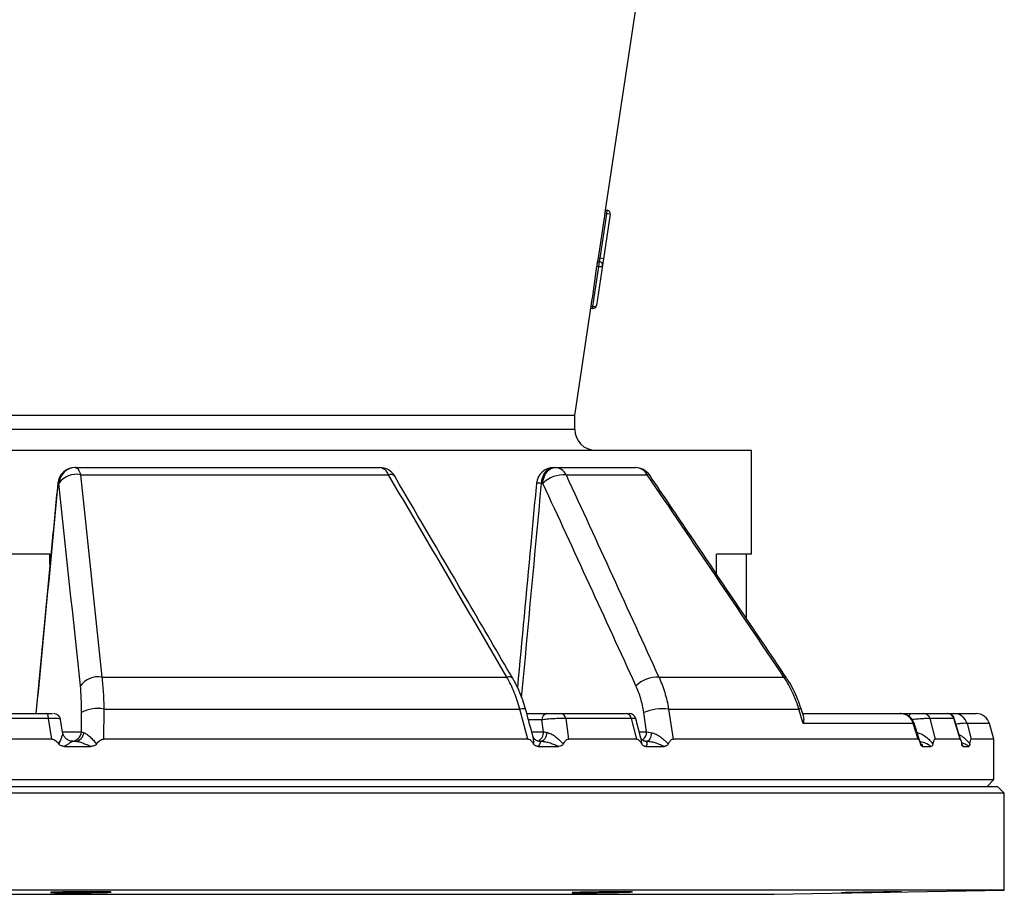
# Model space of a CAD drawing. Header units: millimetres. Extents: x 1225 to 2867, y 133 to 3867.
# Tile 7 of 12: x 2149 to 2434, y 1857 to 2109. Entities that reach past the tile are written whole.
import ezdxf

# ---------------------------------------------------------------- set-up
doc = ezdxf.new("R2010")
doc.units = ezdxf.units.MM

msp = doc.modelspace()

# ---------------------------------------------------------------- linework, layer by layer
at = {"color": 7, "linetype": 'Continuous', "lineweight": 25}
for p, q in [((2318.44, 2054.34), (2327.54, 2115)), ((2316.86, 2040.43), (2318.78, 2053.27)), ((2319.77, 2053.13), (2317.84, 2040.28)), ((2318.27, 2053.35), (2318.78, 2053.27)), ((2318.42, 2054.34), (2318.93, 2054.26)), ((2318.78, 2053.27), (2318.93, 2054.26)), ((2319.77, 2053.13), (2318.78, 2053.27)), ((2317.55, 2038.3), (2315.82, 2026.79)), ((2315.93, 2038.12), (2316.5, 2038.03)), ((2316.16, 2039.52), (2316.71, 2039.44)), ((2316.34, 2040.51), (2316.86, 2040.43)), ((2316.5, 2038.03), (2316.71, 2039.44)), ((2316.71, 2039.44), (2316.86, 2040.43)), ((2317.84, 2040.28), (2316.86, 2040.43)), ((2317.84, 2040.28), (2317.55, 2038.3)), ((2314.77, 2026.52), (2316.5, 2038.03)), ((2309.54, 1995), (2314.19, 2026.03)), ((2314.19, 2026.02), (2314.68, 2025.95)), ((2314.27, 2026.59), (2314.77, 2026.52)), ((2309.54, 1995), (1781.54, 1995)), ((2309.54, 1991), (2309.54, 1995)), ((1730.54, 1985), (2360.54, 1985)), ((2360.54, 1955), (2360.54, 1985)), ((2165.25, 1980), (2165.39, 1980)), ((2165.39, 1980), (2253.23, 1980)), ((2303.44, 1980), (2303.85, 1980)), ((2303.85, 1980), (2327.03, 1980)), ((2166.86, 1977.94), (2255.76, 1977.94)), ((2307, 1977.94), (2330.47, 1977.94)), ((2160.58, 1975.44), (2160.43, 1975.44)), ((2300.32, 1975.44), (2299.92, 1975.44)), ((2158.03, 1955), (2129.53, 1955)), ((2158.03, 1952.11), (2158.03, 1955)), ((2350.41, 1949.31), (2350.41, 1955)), ((2359.1, 1955), (2350.41, 1955)), ((2360.54, 1955), (2359.1, 1955)), ((2359.1, 1936.42), (2359.1, 1955)), ((2172.98, 1919.52), (2289.95, 1919.52)), ((2333.81, 1919.52), (2369.93, 1919.52)), ((2173.57, 1910.32), (2173.5, 1901.65)), ((2173.57, 1910.32), (2293.63, 1910.32)), ((2296.02, 1901.65), (2293.63, 1910.32)), ((2336.61, 1910.32), (2337.91, 1901.65)), ((2336.61, 1910.32), (2374.19, 1910.32)), ((2375.44, 1906.13), (2374.19, 1910.32)), ((2375.62, 1908.03), (2374.92, 1910.37)), ((2131.3, 1909), (2157.05, 1909)), ((2157.61, 1907.56), (2131.73, 1907.56)), ((2158.56, 1901.65), (2157.61, 1907.56)), ((2167.11, 1903.74), (2167.15, 1909.35)), ((2295.68, 1909), (2301.44, 1909)), ((2305.6, 1909), (2324.45, 1909)), ((2306.91, 1907.56), (2307.75, 1901.65)), ((2325.86, 1907.56), (2306.91, 1907.56)), ((2327.44, 1901.65), (2325.86, 1907.56)), ((2328.62, 1901.92), (2327.13, 1907.52)), ((2330.28, 1903.74), (2329.44, 1909.35)), ((2375.38, 1909), (2403.63, 1909)), ((2403.74, 1909), (2406.54, 1909)), ((2410.22, 1909), (2417.12, 1909)), ((2412.05, 1907.56), (2413.57, 1901.65)), ((2418.99, 1907.56), (2412.05, 1907.56)), ((2417.12, 1909), (2417.76, 1909)), ((2417.19, 1909), (2417.19, 1909)), ((2420.78, 1901.65), (2418.99, 1907.56)), ((2419.01, 1909), (2425.39, 1909)), ((2421, 1901.2), (2419.07, 1907.58)), ((2161.67, 1903.62), (2161.08, 1907.32)), ((2300.52, 1903.74), (2300.03, 1907.18)), ((2407.25, 1906.13), (2375.44, 1906.13)), ((2408.65, 1901.65), (2407.25, 1906.13)), ((2409.21, 1900.69), (2407.49, 1906.2)), ((2422.79, 1906.13), (2423.98, 1901.65)), ((2430.54, 1901.65), (2429.23, 1906.13)), ((2158.56, 1901.65), (2131.67, 1901.65)), ((2162.26, 1899.52), (2169.81, 1899.52)), ((2164.64, 1901), (2165.32, 1901)), ((2296.02, 1901.65), (2173.5, 1901.65)), ((2298.97, 1899.52), (2304.9, 1899.52)), ((2299.27, 1901), (2299.81, 1901)), ((2327.44, 1901.65), (2307.75, 1901.65)), ((2329.87, 1901), (2330.35, 1901)), ((2330.06, 1899.52), (2335.36, 1899.52)), ((2408.65, 1901.65), (2337.91, 1901.65)), ((2409.93, 1899.52), (2412.42, 1899.52)), ((2420.78, 1901.65), (2413.57, 1901.65)), ((2421.62, 1899.52), (2423.25, 1899.52)), ((2430.54, 1901.65), (2423.98, 1901.65)), ((2430.54, 1890), (2430.54, 1901.65)), ((1659.54, 1888), (2431.54, 1888)), ((2045.54, 1890), (2430.54, 1890)), ((2428.54, 1888), (2430.54, 1890)), ((2433.54, 1886), (2431.54, 1888)), ((2433.54, 1886), (1657.54, 1886)), ((2433.54, 1858), (2433.54, 1886)), ((2433.54, 1858), (1657.54, 1858)), ((2367.08, 1856.84), (2433.54, 1858))]:
    msp.add_line(p, q, dxfattribs=at)
at = {"color": 1, "linetype": 'Continuous', "lineweight": 25}
for p, q in [((2314.68, 2025.95), (2314.77, 2026.52)), ((2309.54, 1991), (1781.54, 1991)), ((2417.76, 1909), (2417.61, 1908.96)), ((2300.03, 1907.18), (2296.18, 1907.18)), ((2429.23, 1906.13), (2422.79, 1906.13)), ((2161.65, 1903.74), (2167.11, 1903.74)), ((2297.12, 1903.74), (2300.52, 1903.74)), ((2328.14, 1903.74), (2330.28, 1903.74)), ((2421.29, 1899.98), (2421.62, 1899.52)), ((1724, 1856.84), (2367.08, 1856.84))]:
    msp.add_line(p, q, dxfattribs=at)
at = {"color": 7, "linetype": 'Continuous', "lineweight": 25, "flags": 128}
for points in [[(2316.34, 2040.51), (2316.54, 2041.83), (2318.27, 2053.35)], [(2316.5, 2038.03), (2316.69, 2038.01), (2316.88, 2038.01), (2317.06, 2038.02), (2317.21, 2038.05), (2317.35, 2038.1), (2317.45, 2038.15), (2317.52, 2038.22), (2317.55, 2038.3)], [(2314.77, 2026.52), (2314.96, 2026.5), (2315.15, 2026.49), (2315.33, 2026.51), (2315.49, 2026.53), (2315.62, 2026.58), (2315.72, 2026.64), (2315.79, 2026.71), (2315.82, 2026.79)], [(2165.39, 1980), (2165.61, 1979.97), (2165.82, 1979.86), (2166.02, 1979.69), (2166.21, 1979.46), (2166.4, 1979.16), (2166.57, 1978.8), (2166.72, 1978.4), (2166.86, 1977.94)], [(2299.92, 1975.44), (2300.04, 1976.35), (2300.27, 1977.21), (2300.62, 1978), (2301.05, 1978.69), (2301.58, 1979.25), (2302.16, 1979.66), (2302.79, 1979.92), (2303.44, 1980)], [(2300.32, 1975.44), (2300.44, 1976.35), (2300.68, 1977.21), (2301.02, 1978), (2301.46, 1978.69), (2301.98, 1979.25), (2302.57, 1979.66), (2303.2, 1979.92), (2303.85, 1980)], [(2157.61, 1907.56), (2157.58, 1907.86), (2157.53, 1908.14), (2157.47, 1908.39), (2157.4, 1908.6), (2157.32, 1908.77), (2157.24, 1908.9), (2157.15, 1908.98), (2157.05, 1909)], [(2301.42, 1903.57), (2301.35, 1903.05), (2301.24, 1902.56), (2301.07, 1902.12), (2300.87, 1901.73), (2300.64, 1901.42), (2300.38, 1901.19), (2300.09, 1901.05), (2299.81, 1901)], [(2331.68, 1903.48), (2331.62, 1902.97), (2331.52, 1902.5), (2331.39, 1902.07), (2331.22, 1901.7), (2331.03, 1901.4), (2330.81, 1901.18), (2330.58, 1901.05), (2330.35, 1901)]]:
    msp.add_lwpolyline(points, dxfattribs=at)
at = {"color": 1, "linetype": 'Continuous', "lineweight": 25, "flags": 128}
for points in [[(2331.18, 1977.8), (2331.12, 1977.86), (2330.87, 1977.96), (2330.47, 1977.94)], [(2160.43, 1975.44), (2160.28, 1975.47), (2160.27, 1975.48)], [(2370.61, 1919.37), (2370.56, 1919.43), (2370.32, 1919.53), (2369.93, 1919.52)], [(2295.34, 1910.24), (2295.33, 1910.25), (2295.18, 1910.36), (2294.83, 1910.41), (2294.31, 1910.4), (2293.63, 1910.32)], [(2406.12, 1908.17), (2406.13, 1908.2), (2406.19, 1908.48), (2406.27, 1908.7), (2406.35, 1908.87), (2406.44, 1908.97), (2406.54, 1909)]]:
    msp.add_lwpolyline(points, dxfattribs=at)
at = {"color": 7, "linetype": 'Continuous', "lineweight": 25}
for centre, radius, start, end in [((2318.78, 2053.27), 1, 351.4692, 81.4692), ((2316.56, 2038.45), 1, 351.4692, 81.4692), ((2314.83, 2026.94), 1, 261.4692, 351.4692), ((2315.54, 1991), 6, 180, 270), ((2165.25, 1975), 5, 90, 174.5341), ((2165.32, 1975.1), 4.9, 90.896, 176.0854), ((2165.47, 1975.1), 4.9, 90.896, 176.0854), ((2253.23, 1975), 5, 30.3425, 90), ((2252.88, 1976.99), 3.03, 18.307, 83.4609), ((2303.44, 1975), 5, 90, 174.7204), ((2303.67, 1976.29), 3.72, 26.4135, 87.2333), ((2327.03, 1975), 5, 34.0489, 90), ((2326.92, 1975.91), 4.09, 29.7157, 88.3612), ((2165.67, 1971.8), 6.26, 79.0808, 144.4203), ((2306.53, 1969.03), 8.92, 87.0106, 134.1044), ((2171.87, 1913.39), 6.23, 79.744, 144.3862), ((2333.44, 1910.51), 9.02, 87.6837, 133.8134), ((2171.74, 1900.69), 9.8, 79.2625, 117.9279), ((2335.08, 1894.63), 15.76, 84.4267, 110.9742), ((2159.11, 1907), 2, 9.2312, 90.0037), ((2301.75, 1907.3), 1.73, 100.4295, 184.2578), ((2305.35, 1907.46), 1.56, 3.7974, 80.8333), ((2324.25, 1907.4), 1.61, 5.8091, 82.8235), ((2325.23, 1907), 2, 15.0844, 90.0072), ((2403.55, 1905.19), 3.81, 14.1862, 88.8742), ((2403.68, 1905), 4, 17.3682, 90.0007), ((2410.19, 1907.07), 1.93, 14.7, 89.157), ((2417.1, 1907.04), 1.96, 15.3792, 89.5181), ((2417.19, 1907), 2, 16.9473, 90.0041), ((2418.99, 1905.06), 3.94, 15.7083, 89.6881), ((2425.39, 1905), 4, 16.3293, 90), ((2164.18, 1903.94), 2.94, 270.896, 356.0854), ((2165.11, 1903.68), 2.69, 274.3888, 355.6933)]:
    msp.add_arc(centre, radius, start, end, dxfattribs=at)
at = {"color": 1, "linetype": 'Continuous', "lineweight": 25}
for centre, radius, start, end in [((2256.33, 1976.36), 1.68, 43.8347, 109.8681), ((2299.11, 1970.17), 5.33, 81.1887, 96.9027), ((2290.47, 1918), 1.61, 42.8669, 109.0014), ((2374.56, 1909.45), 0.948, 71.419, 112.7026), ((2297.77, 1903.61), 2.76, 292.6564, 2.7601), ((2327.14, 1903.76), 3.14, 308.7405, 359.5954)]:
    msp.add_arc(centre, radius, start, end, dxfattribs=at)
at = {"color": 7, "linetype": 'Continuous', "lineweight": 25}
msp.add_ellipse((2038.63, 2282.62), major_axis=(-26.1, 667.53), ratio=0.433334, start_param=4.301879, end_param=4.320504, dxfattribs=at)
at = {"color": 1, "linetype": 'Continuous', "lineweight": 25}
for centre, major_axis, ratio, start_param, end_param in [((2319.98, 4870.78), (466.33, 5516.4), 0.018003, 4.147149, 4.161361), ((2246.44, 4870.78), (342.1, 5516.39), 0.049347, 4.14969, 4.162899)]:
    msp.add_ellipse(centre, major_axis=major_axis, ratio=ratio, start_param=start_param, end_param=end_param, dxfattribs=at)
at = {"color": 7, "linetype": 'Continuous', "lineweight": 25}
for points, knots in [([(2318.27, 2053.35), (2318.29, 2053.48), (2318.3, 2053.61), (2318.34, 2053.85), (2318.36, 2053.96), (2318.39, 2054.14), (2318.4, 2054.21), (2318.42, 2054.31), (2318.42, 2054.34), (2318.42, 2054.34)], [0, 0, 0, 0, 0.25, 0.25, 0.5, 0.5, 0.75, 0.75, 1, 1, 1, 1]), ([(2315.93, 2038.12), (2315.95, 2038.27), (2315.97, 2038.44), (2316.02, 2038.77), (2316.05, 2038.93), (2316.1, 2039.21), (2316.12, 2039.32), (2316.15, 2039.48), (2316.16, 2039.52), (2316.16, 2039.52)], [0, 0, 0, 0, 0.25, 0.25, 0.5, 0.5, 0.75, 0.75, 1, 1, 1, 1]), ([(2316.18, 2039.52), (2316.18, 2039.52), (2316.18, 2039.55), (2316.2, 2039.64), (2316.22, 2039.72), (2316.25, 2039.9), (2316.26, 2040.01), (2316.3, 2040.25), (2316.32, 2040.38), (2316.34, 2040.51)], [0, 0, 0, 0, 0.25, 0.25, 0.5, 0.5, 0.75, 0.75, 1, 1, 1, 1]), ([(2314.19, 2026.03), (2314.19, 2026.03), (2314.19, 2026.03), (2314.21, 2026.15), (2314.24, 2026.35), (2314.26, 2026.52), (2314.27, 2026.59)], [0, 0, 0, 0, 0.18873, 0.486071, 0.783414, 1, 1, 1, 1]), ([(2291.65, 1919.09), (2287.35, 1926.48), (2276, 1945.98), (2264.61, 1965.43), (2257.54, 1977.52)], [0, 0, 0, 0, 0.378721, 1, 1, 1, 1]), ([(2370.6, 1919.37), (2361.41, 1933.01), (2348.28, 1952.5), (2335.12, 1971.96), (2331.17, 1977.79)], [0, 0, 0, 0, 0.700003, 1, 1, 1, 1]), ([(2160.27, 1975.48), (2159.7, 1969.58), (2157.58, 1947.42), (2155.46, 1925.27), (2153.9, 1909)], [0, 0, 0, 0, 0.265948, 1, 1, 1, 1]), ([(2298.46, 1975.46), (2297.92, 1969.57), (2296.1, 1949.92), (2294.27, 1930.27), (2292.99, 1916.52)], [0, 0, 0, 0, 0.299929, 1, 1, 1, 1]), ([(2172.98, 1919.52), (2173.16, 1918.12), (2173.3, 1916.65), (2173.49, 1913.58), (2173.55, 1911.99), (2173.57, 1910.32)], [0, 0, 0, 0, 0.5, 0.5, 1, 1, 1, 1]), ([(2293.63, 1910.32), (2293.19, 1911.99), (2292.67, 1913.58), (2291.44, 1916.65), (2290.74, 1918.12), (2289.95, 1919.52)], [0, 0, 0, 0, 0.5, 0.5, 1, 1, 1, 1]), ([(2295.33, 1910.24), (2295.07, 1911.13), (2294.52, 1913.01), (2293.4, 1915.74), (2292.43, 1917.8), (2291.77, 1918.86), (2291.63, 1919.08)], [0, 0, 0, 0, 0.285898, 0.59889, 0.915982, 1, 1, 1, 1]), ([(2333.81, 1919.52), (2334.47, 1918.12), (2335.04, 1916.65), (2335.97, 1913.58), (2336.34, 1911.99), (2336.61, 1910.32)], [0, 0, 0, 0, 0.5, 0.5, 1, 1, 1, 1]), ([(2374.19, 1910.32), (2373.7, 1911.99), (2373.11, 1913.58), (2371.69, 1916.65), (2370.87, 1918.12), (2369.93, 1919.52)], [0, 0, 0, 0, 0.5, 0.5, 1, 1, 1, 1]), ([(2374.85, 1910.35), (2374.56, 1911.24), (2373.96, 1913.12), (2372.71, 1915.83), (2371.58, 1917.96), (2370.78, 1919.07), (2370.58, 1919.36)], [0, 0, 0, 0, 0.279263, 0.584897, 0.893883, 1, 1, 1, 1]), ([(2167.15, 1909.35), (2167.16, 1910.74), (2167.13, 1912.07), (2167.02, 1914.63), (2166.93, 1915.85), (2166.81, 1917.02)], [0, 0, 0, 0, 0.5, 0.5, 1, 1, 1, 1]), ([(2329.44, 1909.35), (2329.23, 1910.74), (2328.94, 1912.07), (2328.19, 1914.63), (2327.74, 1915.85), (2327.2, 1917.02)], [0, 0, 0, 0, 0.5, 0.5, 1, 1, 1, 1]), ([(2297.51, 1902.31), (2296.84, 1904.76), (2296.12, 1907.4), (2295.39, 1910.05), (2295.34, 1910.24)], [0, 0, 0, 0, 0.926116, 1, 1, 1, 1]), ([(2157.05, 1909), (2157.23, 1909), (2157.59, 1909), (2158.23, 1909), (2158.55, 1909), (2158.76, 1909)], [0, 0, 0, 0, 0.253456, 0.506665, 1, 1, 1, 1]), ([(2306.91, 1907.56), (2306.67, 1907.57), (2306.42, 1907.58), (2305.88, 1907.58), (2305.6, 1907.58), (2305, 1907.57), (2304.7, 1907.56), (2304.07, 1907.54), (2303.75, 1907.52), (2303.12, 1907.49), (2302.81, 1907.47), (2302.19, 1907.42), (2301.89, 1907.39), (2301.31, 1907.34), (2301.03, 1907.31), (2300.5, 1907.24), (2300.26, 1907.21), (2300.03, 1907.18)], [0, 0, 0, 0, 0.125, 0.125, 0.25, 0.25, 0.375, 0.375, 0.5, 0.5, 0.625, 0.625, 0.75, 0.75, 0.875, 0.875, 1, 1, 1, 1]), ([(2301.44, 1909), (2301.48, 1909), (2301.56, 1909), (2301.69, 1909), (2301.82, 1909), (2301.95, 1909), (2302.09, 1909), (2302.23, 1909), (2302.51, 1909), (2302.92, 1909), (2303.5, 1909), (2304.07, 1909), (2304.54, 1909), (2304.89, 1909), (2305.14, 1909), (2305.38, 1909), (2305.53, 1909), (2305.6, 1909)], [0, 0, 0, 0, 0.036267, 0.072224, 0.107969, 0.143596, 0.179203, 0.21489, 0.250752, 0.376042, 0.500305, 0.625425, 0.749885, 0.812686, 0.874882, 0.937108, 1, 1, 1, 1]), ([(2324.45, 1909), (2324.57, 1909), (2324.81, 1909), (2325.04, 1909), (2325.08, 1909), (2325.08, 1909)], [0, 0, 0, 0, 0.420846, 0.841283, 1, 1, 1, 1]), ([(2375.55, 1908.01), (2375.61, 1907.56), (2375.68, 1906.98), (2375.49, 1906.28), (2375.45, 1906.13), (2375.44, 1906.13)], [0, 0, 0, 0, 0.7878342, 0.9955301, 1, 1, 1, 1]), ([(2403.61, 1909), (2403.59, 1909), (2403.56, 1909), (2403.49, 1909), (2403.46, 1909)], [0, 0, 0, 0, 0.57121, 1, 1, 1, 1]), ([(2406.54, 1909), (2406.59, 1909), (2406.7, 1909), (2406.86, 1909), (2407.03, 1909), (2407.19, 1909), (2407.35, 1909), (2407.52, 1909), (2407.82, 1909), (2408.25, 1909), (2408.79, 1909), (2409.27, 1909), (2409.62, 1909), (2409.85, 1909), (2410, 1909), (2410.12, 1909), (2410.18, 1909), (2410.22, 1909)], [0, 0, 0, 0, 0.036267, 0.072224, 0.107969, 0.143596, 0.179203, 0.21489, 0.250752, 0.376042, 0.500305, 0.625425, 0.749885, 0.812686, 0.874882, 0.937108, 1, 1, 1, 1]), ([(2417.76, 1909), (2417.89, 1909), (2418.03, 1909), (2418.3, 1909), (2418.44, 1909), (2418.67, 1909), (2418.77, 1909), (2418.93, 1909), (2418.99, 1909), (2419.01, 1909)], [0, 0, 0, 0, 0.25, 0.25, 0.5, 0.5, 0.75, 0.75, 1, 1, 1, 1]), ([(2161.68, 1903.57), (2161.72, 1903.49), (2161.7, 1903.33), (2161.62, 1903), (2161.59, 1902.87), (2161.5, 1902.61), (2161.45, 1902.46), (2161.29, 1902.01), (2161.17, 1901.68), (2160.88, 1900.97), (2160.72, 1900.6), (2160.55, 1900.22)], [0, 0, 0, 0, 0.25, 0.25, 0.375, 0.375, 0.5, 0.5, 0.75, 0.75, 1, 1, 1, 1]), ([(2163.05, 1901.48), (2162.83, 1901.64), (2162.36, 1901.97), (2161.93, 1902.69), (2161.72, 1903.22), (2161.7, 1903.47), (2161.7, 1903.48)], [0, 0, 0, 0, 0.3293, 0.688561, 0.992333, 1, 1, 1, 1]), ([(2167.8, 1903.48), (2168.06, 1903.41), (2168.36, 1903.25), (2168.82, 1902.93), (2168.97, 1902.81), (2169.29, 1902.55), (2169.45, 1902.41), (2169.92, 1901.97), (2170.24, 1901.64), (2170.86, 1900.94), (2171.17, 1900.58), (2171.47, 1900.2)], [0, 0, 0, 0, 0.25, 0.25, 0.375, 0.375, 0.5, 0.5, 0.75, 0.75, 1, 1, 1, 1]), ([(2299.24, 1901.01), (2299.14, 1901.01), (2298.89, 1901.02), (2298.27, 1901.28), (2297.73, 1901.8), (2297.53, 1902.24), (2297.51, 1902.32), (2297.51, 1902.33)], [0, 0, 0, 0, 0.166124, 0.425618, 0.714594, 0.970048, 1, 1, 1, 1]), ([(2301.42, 1903.57), (2301.85, 1903.49), (2302.28, 1903.33), (2302.93, 1903), (2303.14, 1902.87), (2303.56, 1902.61), (2303.77, 1902.46), (2304.37, 1902.01), (2304.76, 1901.68), (2305.52, 1900.97), (2305.88, 1900.6), (2306.22, 1900.22)], [0, 0, 0, 0, 0.25, 0.25, 0.375, 0.375, 0.5, 0.5, 0.75, 0.75, 1, 1, 1, 1]), ([(2329.82, 1901.01), (2329.79, 1901.01), (2329.7, 1901.01), (2329.28, 1901.15), (2328.83, 1901.54), (2328.66, 1901.88), (2328.66, 1901.91), (2328.65, 1901.92)], [0, 0, 0, 0, 0.12056, 0.354647, 0.646705, 0.902188, 1, 1, 1, 1]), ([(2331.68, 1903.48), (2332.13, 1903.41), (2332.58, 1903.25), (2333.23, 1902.93), (2333.45, 1902.81), (2333.87, 1902.55), (2334.08, 1902.41), (2334.69, 1901.97), (2335.08, 1901.64), (2335.82, 1900.94), (2336.17, 1900.58), (2336.51, 1900.2)], [0, 0, 0, 0, 0.25, 0.25, 0.375, 0.375, 0.5, 0.5, 0.75, 0.75, 1, 1, 1, 1]), ([(2408.06, 1903.57), (2408.58, 1903.49), (2409.07, 1903.33), (2409.77, 1903), (2409.99, 1902.87), (2410.43, 1902.61), (2410.64, 1902.46), (2411.25, 1902.01), (2411.63, 1901.68), (2412.33, 1900.97), (2412.65, 1900.6), (2412.95, 1900.22)], [0, 0, 0, 0, 0.25, 0.25, 0.375, 0.375, 0.5, 0.5, 0.75, 0.75, 1, 1, 1, 1]), ([(2158.56, 1901.65), (2158.77, 1901.65), (2158.98, 1901.6), (2159.37, 1901.43), (2159.54, 1901.31), (2159.87, 1901.04), (2160.02, 1900.89), (2160.3, 1900.57), (2160.43, 1900.4), (2160.55, 1900.22)], [0, 0, 0, 0, 0.25, 0.25, 0.5, 0.5, 0.75, 0.75, 1, 1, 1, 1]), ([(2162.26, 1899.52), (2162.1, 1899.52), (2161.94, 1899.53), (2161.63, 1899.57), (2161.47, 1899.61), (2161.17, 1899.71), (2161.03, 1899.78), (2160.76, 1899.97), (2160.65, 1900.09), (2160.55, 1900.22)], [0, 0, 0, 0, 0.25, 0.25, 0.5, 0.5, 0.75, 0.75, 1, 1, 1, 1]), ([(2164.64, 1901), (2164.6, 1901), (2164.49, 1900.95), (2164.27, 1900.82), (2164.18, 1900.77), (2163.99, 1900.66), (2163.89, 1900.6), (2163.57, 1900.39), (2163.33, 1900.24), (2162.82, 1899.9), (2162.54, 1899.71), (2162.26, 1899.52)], [0, 0, 0, 0, 0.25, 0.25, 0.375, 0.375, 0.5, 0.5, 0.75, 0.75, 1, 1, 1, 1]), ([(2164.67, 1901.01), (2164.44, 1901.03), (2163.91, 1901.05), (2163.33, 1901.24), (2163.08, 1901.46), (2163.05, 1901.48)], [0, 0, 0, 0, 0.416734, 0.93769, 1, 1, 1, 1]), ([(2165.32, 1901), (2165.62, 1901), (2165.96, 1900.95), (2166.5, 1900.83), (2166.68, 1900.78), (2167.06, 1900.66), (2167.25, 1900.6), (2167.83, 1900.4), (2168.23, 1900.24), (2169.02, 1899.9), (2169.42, 1899.71), (2169.81, 1899.52)], [0, 0, 0, 0, 0.25, 0.25, 0.375, 0.375, 0.5, 0.5, 0.75, 0.75, 1, 1, 1, 1]), ([(2171.47, 1900.2), (2171.37, 1900.07), (2171.26, 1899.96), (2171.01, 1899.78), (2170.87, 1899.71), (2170.57, 1899.6), (2170.42, 1899.57), (2170.12, 1899.53), (2169.97, 1899.52), (2169.81, 1899.52)], [0, 0, 0, 0, 0.25, 0.25, 0.5, 0.5, 0.75, 0.75, 1, 1, 1, 1]), ([(2171.47, 1900.2), (2171.6, 1900.38), (2171.73, 1900.55), (2172.02, 1900.88), (2172.17, 1901.03), (2172.51, 1901.3), (2172.69, 1901.42), (2173.08, 1901.6), (2173.29, 1901.65), (2173.5, 1901.65)], [0, 0, 0, 0, 0.25, 0.25, 0.5, 0.5, 0.75, 0.75, 1, 1, 1, 1]), ([(2296.02, 1901.65), (2296.19, 1901.65), (2296.36, 1901.6), (2296.67, 1901.42), (2296.81, 1901.3), (2297.08, 1901.03), (2297.21, 1900.87), (2297.44, 1900.55), (2297.55, 1900.38), (2297.65, 1900.2)], [0, 0, 0, 0, 0.25, 0.25, 0.5, 0.5, 0.75, 0.75, 1, 1, 1, 1]), ([(2298.97, 1899.52), (2298.85, 1899.52), (2298.72, 1899.53), (2298.48, 1899.57), (2298.36, 1899.61), (2298.13, 1899.71), (2298.02, 1899.78), (2297.81, 1899.96), (2297.72, 1900.07), (2297.65, 1900.2)], [0, 0, 0, 0, 0.25, 0.25, 0.5, 0.5, 0.75, 0.75, 1, 1, 1, 1]), ([(2299.27, 1901), (2299.42, 1901), (2299.5, 1900.95), (2299.55, 1900.83), (2299.56, 1900.78), (2299.56, 1900.66), (2299.55, 1900.6), (2299.49, 1900.4), (2299.41, 1900.24), (2299.22, 1899.9), (2299.11, 1899.71), (2298.97, 1899.52)], [0, 0, 0, 0, 0.25, 0.25, 0.375, 0.375, 0.5, 0.5, 0.75, 0.75, 1, 1, 1, 1]), ([(2299.81, 1901), (2300.23, 1901), (2300.66, 1900.95), (2301.31, 1900.82), (2301.53, 1900.77), (2301.97, 1900.66), (2302.19, 1900.6), (2302.84, 1900.39), (2303.26, 1900.24), (2304.1, 1899.9), (2304.51, 1899.71), (2304.9, 1899.52)], [0, 0, 0, 0, 0.25, 0.25, 0.375, 0.375, 0.5, 0.5, 0.75, 0.75, 1, 1, 1, 1]), ([(2306.22, 1900.22), (2306.15, 1900.09), (2306.06, 1899.97), (2305.85, 1899.78), (2305.74, 1899.71), (2305.39, 1899.55), (2305.15, 1899.52), (2304.9, 1899.52)], [0, 0, 0, 0, 0.25, 0.25, 0.5, 0.5, 1, 1, 1, 1]), ([(2306.22, 1900.22), (2306.41, 1900.57), (2306.62, 1900.91), (2307, 1901.31), (2307.14, 1901.43), (2307.36, 1901.56), (2307.43, 1901.59), (2307.59, 1901.64), (2307.67, 1901.65), (2307.75, 1901.65)], [0, 0, 0, 0, 0.5, 0.5, 0.75, 0.75, 0.875, 0.875, 1, 1, 1, 1]), ([(2327.44, 1901.65), (2327.59, 1901.65), (2327.73, 1901.6), (2328.01, 1901.43), (2328.13, 1901.31), (2328.37, 1901.04), (2328.47, 1900.89), (2328.67, 1900.57), (2328.77, 1900.4), (2328.85, 1900.22)], [0, 0, 0, 0, 0.25, 0.25, 0.5, 0.5, 0.75, 0.75, 1, 1, 1, 1]), ([(2330.06, 1899.52), (2329.95, 1899.52), (2329.83, 1899.53), (2329.61, 1899.57), (2329.5, 1899.61), (2329.29, 1899.71), (2329.19, 1899.78), (2329, 1899.97), (2328.92, 1900.09), (2328.85, 1900.22)], [0, 0, 0, 0, 0.25, 0.25, 0.5, 0.5, 0.75, 0.75, 1, 1, 1, 1]), ([(2329.87, 1901), (2330.07, 1901), (2330.19, 1900.95), (2330.31, 1900.82), (2330.34, 1900.77), (2330.37, 1900.66), (2330.38, 1900.6), (2330.38, 1900.39), (2330.35, 1900.24), (2330.24, 1899.9), (2330.16, 1899.71), (2330.06, 1899.52)], [0, 0, 0, 0, 0.25, 0.25, 0.375, 0.375, 0.5, 0.5, 0.75, 0.75, 1, 1, 1, 1]), ([(2330.35, 1901), (2330.78, 1901), (2331.21, 1900.95), (2331.87, 1900.83), (2332.09, 1900.78), (2332.52, 1900.66), (2332.74, 1900.6), (2333.37, 1900.4), (2333.79, 1900.24), (2334.59, 1899.9), (2334.98, 1899.71), (2335.36, 1899.52)], [0, 0, 0, 0, 0.25, 0.25, 0.375, 0.375, 0.5, 0.5, 0.75, 0.75, 1, 1, 1, 1]), ([(2336.51, 1900.2), (2336.44, 1900.07), (2336.36, 1899.96), (2336.19, 1899.78), (2336.09, 1899.71), (2335.89, 1899.6), (2335.78, 1899.57), (2335.57, 1899.53), (2335.46, 1899.52), (2335.36, 1899.52)], [0, 0, 0, 0, 0.25, 0.25, 0.5, 0.5, 0.75, 0.75, 1, 1, 1, 1]), ([(2336.51, 1900.2), (2336.6, 1900.38), (2336.69, 1900.55), (2336.89, 1900.88), (2337, 1901.03), (2337.23, 1901.3), (2337.35, 1901.42), (2337.62, 1901.6), (2337.76, 1901.65), (2337.91, 1901.65)], [0, 0, 0, 0, 0.25, 0.25, 0.5, 0.5, 0.75, 0.75, 1, 1, 1, 1]), ([(2408.65, 1901.65), (2408.72, 1901.65), (2408.8, 1901.6), (2408.93, 1901.42), (2409, 1901.3), (2409.11, 1901.03), (2409.17, 1900.87), (2409.27, 1900.55), (2409.31, 1900.38), (2409.36, 1900.2)], [0, 0, 0, 0, 0.25, 0.25, 0.5, 0.5, 0.75, 0.75, 1, 1, 1, 1]), ([(2409.93, 1899.52), (2409.87, 1899.52), (2409.82, 1899.53), (2409.72, 1899.57), (2409.66, 1899.61), (2409.56, 1899.71), (2409.52, 1899.78), (2409.43, 1899.96), (2409.39, 1900.07), (2409.36, 1900.2)], [0, 0, 0, 0, 0.25, 0.25, 0.5, 0.5, 0.75, 0.75, 1, 1, 1, 1]), ([(2412.95, 1900.22), (2412.92, 1900.09), (2412.89, 1899.97), (2412.81, 1899.78), (2412.76, 1899.71), (2412.62, 1899.55), (2412.52, 1899.52), (2412.42, 1899.52)], [0, 0, 0, 0, 0.25, 0.25, 0.5, 0.5, 1, 1, 1, 1]), ([(2412.95, 1900.22), (2413.03, 1900.57), (2413.12, 1900.91), (2413.27, 1901.31), (2413.32, 1901.43), (2413.41, 1901.56), (2413.44, 1901.59), (2413.51, 1901.64), (2413.54, 1901.65), (2413.57, 1901.65)], [0, 0, 0, 0, 0.5, 0.5, 0.75, 0.75, 0.875, 0.875, 1, 1, 1, 1]), ([(2420.78, 1901.65), (2420.83, 1901.65), (2420.87, 1901.6), (2420.96, 1901.43), (2421, 1901.31), (2421.08, 1901.04), (2421.12, 1900.89), (2421.18, 1900.57), (2421.21, 1900.4), (2421.24, 1900.22)], [0, 0, 0, 0, 0.25, 0.25, 0.5, 0.5, 0.75, 0.75, 1, 1, 1, 1]), ([(2421.62, 1899.52), (2421.59, 1899.52), (2421.55, 1899.53), (2421.48, 1899.57), (2421.45, 1899.61), (2421.38, 1899.71), (2421.35, 1899.78), (2421.29, 1899.97), (2421.26, 1900.09), (2421.24, 1900.22)], [0, 0, 0, 0, 0.25, 0.25, 0.5, 0.5, 0.75, 0.75, 1, 1, 1, 1]), ([(2423.58, 1900.2), (2423.56, 1900.07), (2423.54, 1899.96), (2423.49, 1899.78), (2423.46, 1899.71), (2423.4, 1899.6), (2423.37, 1899.57), (2423.31, 1899.53), (2423.28, 1899.52), (2423.25, 1899.52)], [0, 0, 0, 0, 0.25, 0.25, 0.5, 0.5, 0.75, 0.75, 1, 1, 1, 1]), ([(2423.58, 1900.2), (2423.61, 1900.38), (2423.63, 1900.55), (2423.69, 1900.88), (2423.72, 1901.03), (2423.79, 1901.3), (2423.82, 1901.42), (2423.9, 1901.6), (2423.94, 1901.65), (2423.98, 1901.65)], [0, 0, 0, 0, 0.25, 0.25, 0.5, 0.5, 0.75, 0.75, 1, 1, 1, 1]), ([(2160.76, 1857.29), (2160.36, 1857.29), (2159.99, 1857.3), (2159.52, 1857.31), (2159.37, 1857.31), (2159.1, 1857.32), (2158.98, 1857.32), (2158.65, 1857.33), (2158.48, 1857.34), (2158.26, 1857.36), (2158.2, 1857.37), (2158.2, 1857.38), (2158.26, 1857.39), (2158.43, 1857.41), (2158.5, 1857.41), (2158.66, 1857.42), (2158.86, 1857.43), (2159.1, 1857.44), (2159.37, 1857.45), (2159.52, 1857.46), (2160, 1857.47), (2160.36, 1857.48), (2160.96, 1857.5), (2161.18, 1857.5), (2161.62, 1857.51), (2161.85, 1857.51), (2162.57, 1857.52), (2163.07, 1857.53), (2163.86, 1857.54), (2164.14, 1857.55), (2164.69, 1857.55), (2164.96, 1857.55), (2165.8, 1857.56), (2166.37, 1857.57), (2167.53, 1857.57), (2168.1, 1857.57), (2168.93, 1857.58), (2169.21, 1857.58), (2169.76, 1857.58), (2170.03, 1857.58), (2170.83, 1857.58), (2171.33, 1857.58), (2172.28, 1857.57), (2172.73, 1857.57), (2173.54, 1857.56), (2173.9, 1857.55), (2174.38, 1857.55), (2174.53, 1857.54), (2174.8, 1857.54), (2175.05, 1857.53), (2175.24, 1857.52), (2175.41, 1857.51), (2175.48, 1857.51), (2175.65, 1857.5), (2175.7, 1857.49), (2175.7, 1857.47), (2175.69, 1857.47), (2175.63, 1857.46), (2175.59, 1857.46), (2175.42, 1857.44), (2175.26, 1857.43), (2174.93, 1857.42), (2174.81, 1857.41), (2174.54, 1857.4), (2174.39, 1857.4), (2173.91, 1857.38), (2173.55, 1857.37), (2172.74, 1857.35), (2172.29, 1857.34), (2171.58, 1857.33), (2171.34, 1857.33), (2170.83, 1857.32), (2170.57, 1857.32), (2169.78, 1857.31), (2169.23, 1857.3), (2168.11, 1857.29), (2167.53, 1857.29), (2166.39, 1857.28), (2165.82, 1857.28), (2164.98, 1857.27), (2164.69, 1857.27), (2164.14, 1857.27), (2163.88, 1857.27), (2163.09, 1857.27), (2162.58, 1857.27), (2161.62, 1857.28), (2161.17, 1857.28), (2160.76, 1857.29)], [0, 0, 0, 0, 0.03125, 0.03125, 0.046875, 0.046875, 0.0625, 0.0625, 0.09375, 0.09375, 0.125, 0.125, 0.15625, 0.15625, 0.171875, 0.171875, 0.1875, 0.203125, 0.203125, 0.21875, 0.21875, 0.25, 0.25, 0.265625, 0.265625, 0.28125, 0.28125, 0.3125, 0.3125, 0.328125, 0.328125, 0.34375, 0.34375, 0.375, 0.375, 0.40625, 0.40625, 0.421875, 0.421875, 0.4375, 0.4375, 0.46875, 0.46875, 0.5, 0.5, 0.53125, 0.53125, 0.546875, 0.546875, 0.5625, 0.578125, 0.578125, 0.59375, 0.59375, 0.625, 0.625, 0.640625, 0.640625, 0.65625, 0.65625, 0.6875, 0.6875, 0.703125, 0.703125, 0.71875, 0.71875, 0.75, 0.75, 0.78125, 0.78125, 0.796875, 0.796875, 0.8125, 0.8125, 0.84375, 0.84375, 0.875, 0.875, 0.90625, 0.90625, 0.921875, 0.921875, 0.9375, 0.9375, 0.96875, 0.96875, 1, 1, 1, 1]), ([(2309.03, 1857.29), (2308.88, 1857.29), (2308.79, 1857.3), (2308.73, 1857.31), (2308.73, 1857.31), (2308.75, 1857.32), (2308.77, 1857.32), (2308.88, 1857.33), (2309.01, 1857.34), (2309.38, 1857.36), (2309.62, 1857.37), (2310.19, 1857.38), (2310.52, 1857.39), (2311.09, 1857.41), (2311.29, 1857.41), (2311.71, 1857.42), (2312.15, 1857.43), (2312.61, 1857.44), (2313.1, 1857.45), (2313.35, 1857.46), (2314.13, 1857.47), (2314.66, 1857.48), (2315.49, 1857.5), (2315.77, 1857.5), (2316.34, 1857.51), (2316.62, 1857.51), (2317.48, 1857.52), (2318.05, 1857.53), (2318.9, 1857.54), (2319.19, 1857.55), (2319.75, 1857.55), (2320.02, 1857.55), (2320.83, 1857.56), (2321.35, 1857.57), (2322.35, 1857.57), (2322.82, 1857.57), (2323.46, 1857.58), (2323.67, 1857.58), (2324.06, 1857.58), (2324.25, 1857.58), (2324.77, 1857.58), (2325.07, 1857.58), (2325.58, 1857.57), (2325.78, 1857.57), (2326.08, 1857.56), (2326.17, 1857.55), (2326.23, 1857.55), (2326.24, 1857.54), (2326.22, 1857.54), (2326.17, 1857.53), (2326.07, 1857.52), (2325.94, 1857.51), (2325.86, 1857.51), (2325.58, 1857.5), (2325.35, 1857.49), (2324.92, 1857.47), (2324.77, 1857.47), (2324.43, 1857.46), (2324.25, 1857.46), (2323.69, 1857.44), (2323.27, 1857.43), (2322.59, 1857.42), (2322.35, 1857.41), (2321.86, 1857.4), (2321.61, 1857.4), (2320.85, 1857.38), (2320.31, 1857.37), (2319.2, 1857.35), (2318.63, 1857.34), (2317.78, 1857.33), (2317.49, 1857.33), (2316.92, 1857.32), (2316.63, 1857.32), (2315.78, 1857.31), (2315.22, 1857.3), (2314.14, 1857.29), (2313.61, 1857.29), (2312.62, 1857.28), (2312.15, 1857.28), (2311.5, 1857.27), (2311.3, 1857.27), (2310.9, 1857.27), (2310.72, 1857.27), (2310.2, 1857.27), (2309.89, 1857.27), (2309.38, 1857.28), (2309.18, 1857.28), (2309.03, 1857.29)], [0, 0, 0, 0, 0.03125, 0.03125, 0.046875, 0.046875, 0.0625, 0.0625, 0.09375, 0.09375, 0.125, 0.125, 0.15625, 0.15625, 0.171875, 0.171875, 0.1875, 0.203125, 0.203125, 0.21875, 0.21875, 0.25, 0.25, 0.265625, 0.265625, 0.28125, 0.28125, 0.3125, 0.3125, 0.328125, 0.328125, 0.34375, 0.34375, 0.375, 0.375, 0.40625, 0.40625, 0.421875, 0.421875, 0.4375, 0.4375, 0.46875, 0.46875, 0.5, 0.5, 0.53125, 0.53125, 0.546875, 0.546875, 0.5625, 0.578125, 0.578125, 0.59375, 0.59375, 0.625, 0.625, 0.640625, 0.640625, 0.65625, 0.65625, 0.6875, 0.6875, 0.703125, 0.703125, 0.71875, 0.71875, 0.75, 0.75, 0.78125, 0.78125, 0.796875, 0.796875, 0.8125, 0.8125, 0.84375, 0.84375, 0.875, 0.875, 0.90625, 0.90625, 0.921875, 0.921875, 0.9375, 0.9375, 0.96875, 0.96875, 1, 1, 1, 1]), ([(2386.69, 1857.29), (2386.84, 1857.29), (2387.04, 1857.3), (2387.42, 1857.31), (2387.56, 1857.31), (2387.86, 1857.32), (2388.03, 1857.32), (2388.55, 1857.33), (2388.94, 1857.34), (2389.8, 1857.36), (2390.27, 1857.37), (2391.26, 1857.38), (2391.78, 1857.39), (2392.6, 1857.41), (2392.88, 1857.41), (2393.44, 1857.42), (2394, 1857.43), (2394.57, 1857.44), (2395.14, 1857.45), (2395.43, 1857.46), (2396.29, 1857.47), (2396.85, 1857.48), (2397.68, 1857.5), (2397.95, 1857.5), (2398.49, 1857.51), (2398.76, 1857.51), (2399.53, 1857.52), (2400.01, 1857.53), (2400.69, 1857.54), (2400.91, 1857.55), (2401.33, 1857.55), (2401.53, 1857.55), (2402.1, 1857.56), (2402.43, 1857.57), (2403.01, 1857.57), (2403.24, 1857.57), (2403.52, 1857.58), (2403.6, 1857.58), (2403.73, 1857.58), (2403.78, 1857.58), (2403.89, 1857.58), (2403.91, 1857.58), (2403.84, 1857.57), (2403.74, 1857.57), (2403.45, 1857.56), (2403.25, 1857.55), (2402.87, 1857.55), (2402.73, 1857.54), (2402.42, 1857.54), (2402.1, 1857.53), (2401.73, 1857.52), (2401.34, 1857.51), (2401.13, 1857.51), (2400.48, 1857.5), (2400.02, 1857.49), (2399.28, 1857.47), (2399.02, 1857.47), (2398.5, 1857.46), (2398.23, 1857.46), (2397.42, 1857.44), (2396.86, 1857.43), (2396.01, 1857.42), (2395.72, 1857.41), (2395.15, 1857.4), (2394.86, 1857.4), (2394.01, 1857.38), (2393.44, 1857.37), (2392.33, 1857.35), (2391.79, 1857.34), (2391.02, 1857.33), (2390.77, 1857.33), (2390.29, 1857.32), (2390.05, 1857.32), (2389.36, 1857.31), (2388.95, 1857.3), (2388.19, 1857.29), (2387.85, 1857.29), (2387.28, 1857.28), (2387.05, 1857.28), (2386.77, 1857.27), (2386.69, 1857.27), (2386.56, 1857.27), (2386.51, 1857.27), (2386.39, 1857.27), (2386.37, 1857.27), (2386.45, 1857.28), (2386.54, 1857.28), (2386.69, 1857.29)], [0, 0, 0, 0, 0.03125, 0.03125, 0.046875, 0.046875, 0.0625, 0.0625, 0.09375, 0.09375, 0.125, 0.125, 0.15625, 0.15625, 0.171875, 0.171875, 0.1875, 0.203125, 0.203125, 0.21875, 0.21875, 0.25, 0.25, 0.265625, 0.265625, 0.28125, 0.28125, 0.3125, 0.3125, 0.328125, 0.328125, 0.34375, 0.34375, 0.375, 0.375, 0.40625, 0.40625, 0.421875, 0.421875, 0.4375, 0.4375, 0.46875, 0.46875, 0.5, 0.5, 0.53125, 0.53125, 0.546875, 0.546875, 0.5625, 0.578125, 0.578125, 0.59375, 0.59375, 0.625, 0.625, 0.640625, 0.640625, 0.65625, 0.65625, 0.6875, 0.6875, 0.703125, 0.703125, 0.71875, 0.71875, 0.75, 0.75, 0.78125, 0.78125, 0.796875, 0.796875, 0.8125, 0.8125, 0.84375, 0.84375, 0.875, 0.875, 0.90625, 0.90625, 0.921875, 0.921875, 0.9375, 0.9375, 0.96875, 0.96875, 1, 1, 1, 1])]:
    msp.add_open_spline(points, degree=3, knots=knots, dxfattribs=at)
for points in [[(2166.86, 1977.94), (2168.9, 1958.49), (2170.94, 1939.01), (2172.98, 1919.52)], [(2289.95, 1919.52), (2278.57, 1939.01), (2267.18, 1958.49), (2255.76, 1977.94)], [(2307, 1977.94), (2315.95, 1958.49), (2324.89, 1939.01), (2333.81, 1919.52)], [(2369.93, 1919.52), (2356.79, 1939), (2343.63, 1958.48), (2330.47, 1977.94)], [(2166.81, 1917.02), (2164.74, 1936.51), (2162.67, 1955.98), (2160.58, 1975.44)], [(2327.2, 1917.02), (2318.26, 1936.51), (2309.3, 1955.98), (2300.32, 1975.44)], [(2167.11, 1903.74), (2167.26, 1903.65), (2167.48, 1903.56), (2167.8, 1903.48)], [(2300.52, 1903.74), (2300.8, 1903.68), (2301.1, 1903.62), (2301.42, 1903.57)], [(2330.28, 1903.74), (2330.7, 1903.65), (2331.16, 1903.56), (2331.68, 1903.48)]]:
    msp.add_open_spline(points, degree=3, dxfattribs=at)
at = {"color": 1, "linetype": 'Continuous', "lineweight": 25}
for points, knots in [([(2161.04, 1907.31), (2161.05, 1907.32), (2161.13, 1907.4), (2160.69, 1907.5), (2159.73, 1907.58), (2158.6, 1907.59), (2157.85, 1907.57), (2157.61, 1907.56)], [0, 0, 0, 0, 0.065072, 0.344383, 0.617197, 0.880168, 1, 1, 1, 1]), ([(2327.1, 1907.51), (2327.09, 1907.53), (2327.07, 1907.58), (2326.52, 1907.59), (2326.01, 1907.57), (2325.86, 1907.56)], [0, 0, 0, 0, 0.339918, 0.79337, 1, 1, 1, 1]), ([(2412.05, 1907.56), (2411.84, 1907.57), (2411.42, 1907.59), (2410.22, 1907.54), (2408.75, 1907.44), (2407.57, 1907.34), (2406.96, 1907.28), (2406.89, 1907.27)], [0, 0, 0, 0, 0.240586, 0.48082, 0.720651, 0.965564, 1, 1, 1, 1]), ([(2419.06, 1907.58), (2419.07, 1907.58), (2419.12, 1907.58), (2419.04, 1907.57), (2418.99, 1907.56)], [0, 0, 0, 0, 0.307722, 1, 1, 1, 1]), ([(2407.46, 1906.19), (2407.47, 1906.19), (2407.54, 1906.2), (2407.37, 1906.16), (2407.25, 1906.13)], [0, 0, 0, 0, 0.213021, 1, 1, 1, 1]), ([(2422.79, 1906.13), (2422.63, 1906.16), (2422.31, 1906.22), (2421.25, 1906.16), (2420.29, 1906.05), (2419.67, 1905.94), (2419.57, 1905.92)], [0, 0, 0, 0, 0.31316, 0.626606, 0.937113, 1, 1, 1, 1]), ([(2297.65, 1900.2), (2297.68, 1900.78), (2297.72, 1901.57), (2297.52, 1902.14), (2297.47, 1902.3)], [0, 0, 0, 0, 0.724281, 1, 1, 1, 1]), ([(2328.85, 1900.22), (2328.85, 1900.71), (2328.85, 1901.34), (2328.64, 1901.81), (2328.6, 1901.92)], [0, 0, 0, 0, 0.772029, 1, 1, 1, 1]), ([(2420.46, 1902.96), (2420.51, 1902.94), (2420.85, 1902.8), (2421.41, 1902.41), (2422.19, 1901.79), (2422.92, 1901.05), (2423.36, 1900.49), (2423.58, 1900.2)], [0, 0, 0, 0, 0.034735, 0.254431, 0.478026, 0.737566, 1, 1, 1, 1]), ([(2412.42, 1899.52), (2412.16, 1899.68), (2411.35, 1900.17), (2410.28, 1900.7), (2409.33, 1900.81), (2409.17, 1900.83)], [0, 0, 0, 0, 0.283933, 0.875159, 1, 1, 1, 1]), ([(2409.3, 1900.38), (2409.4, 1900.31), (2409.72, 1900.08), (2409.84, 1899.75), (2409.93, 1899.52)], [0, 0, 0, 0, 0.314559, 1, 1, 1, 1]), ([(2423.25, 1899.52), (2422.93, 1899.74), (2422.34, 1900.17), (2421.54, 1900.46), (2421.16, 1900.6)], [0, 0, 0, 0, 0.526076, 1, 1, 1, 1])]:
    msp.add_open_spline(points, degree=3, knots=knots, dxfattribs=at)

doc.saveas('drawing.dxf')
